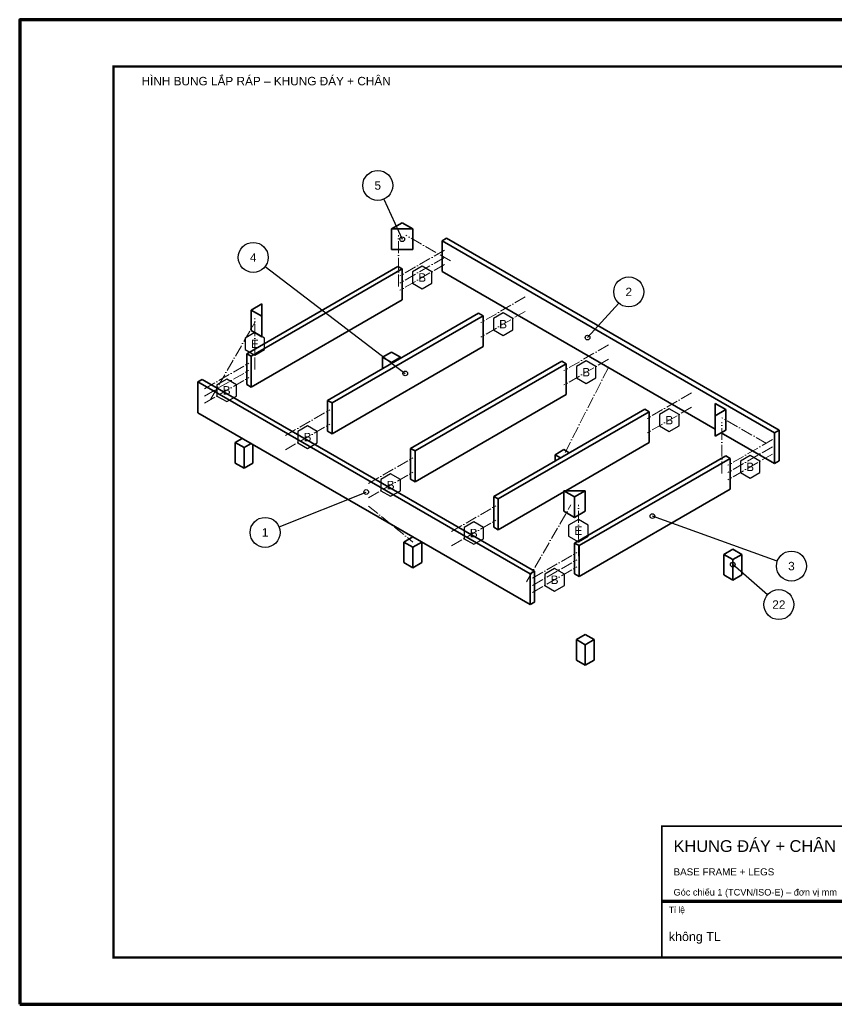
# Model space of a CAD drawing. Header units: millimetres. Extents: x 0 to 2970, y 0 to 2100.
# Tile 1 of 2: x 0 to 1738, y 0 to 2100. Entities that reach past the tile are written whole.
import ezdxf
from ezdxf.enums import TextEntityAlignment as Align

# ---------------------------------------------------------------- set-up
doc = ezdxf.new("R2010")
doc.units = ezdxf.units.MM
doc.header["$LTSCALE"] = 10
doc.linetypes.add('DASHDOT', pattern=[3.556, 2.54, -0.508, 0, -0.508])
for name, color, linetype, lineweight in [('0-KHUNG-BANVE', 7, 'CONTINUOUS', 70), ('10-PHU-KIEN', 1, 'CONTINUOUS', 25), ('4-DUONG-BUNG', 4, 'DASHDOT', 18), ('5-SO-VI-TRI', 7, 'CONTINUOUS', 25), ('6-CHU', 7, 'CONTINUOUS', 25), ('M-M1-BASE_FRAME', 5, 'CONTINUOUS', 35), ('M-M6-LEGS', 30, 'CONTINUOUS', 35)]:
    doc.layers.add(name, color=color, linetype=linetype, lineweight=lineweight)
doc.styles.add('VN', font='arial.ttf')

msp = doc.modelspace()

# ---------------------------------------------------------------- linework, layer by layer
at = {"layer": '0-KHUNG-BANVE'}
msp.add_line((1370, 220), (2870, 220), dxfattribs=at)
msp.add_lwpolyline([(0, 0), (2970, 0), (2970, 2100), (0, 2100)], close=True, dxfattribs=at)
for points, const_width in [([(200, 100), (2870, 100), (2870, 2000), (200, 2000)], 5), ([(1370, 100), (2870, 100), (2870, 380), (1370, 380)], 4)]:
    msp.add_lwpolyline(points, close=True, dxfattribs=dict(at, const_width=const_width))
at = {"layer": '10-PHU-KIEN'}
for points in [[(879.531, 1562.22), (858.746, 1574.22), (837.962, 1562.22), (837.962, 1538.22), (858.746, 1526.22), (879.531, 1538.22)], [(1052.069, 1462.605), (1031.284, 1474.605), (1010.5, 1462.605), (1010.5, 1438.605), (1031.284, 1426.605), (1052.069, 1438.605)], [(522.509, 1420.68), (501.725, 1432.68), (480.94, 1420.68), (480.94, 1396.68), (501.725, 1384.68), (522.509, 1396.68)], [(1229.347, 1360.254), (1208.563, 1372.254), (1187.778, 1360.254), (1187.778, 1336.254), (1208.563, 1324.254), (1229.347, 1336.254)], [(462.405, 1321.393), (441.621, 1333.393), (420.836, 1321.393), (420.836, 1297.393), (441.621, 1285.393), (462.405, 1297.393)], [(1406.626, 1257.902), (1385.841, 1269.902), (1365.056, 1257.902), (1365.056, 1233.902), (1385.841, 1221.902), (1406.626, 1233.902)], [(634.944, 1221.778), (614.159, 1233.778), (593.374, 1221.778), (593.374, 1197.778), (614.159, 1185.778), (634.944, 1197.778)], [(1579.164, 1158.287), (1558.379, 1170.287), (1537.595, 1158.287), (1537.595, 1134.287), (1558.379, 1122.287), (1579.164, 1134.287)], [(812.222, 1119.426), (791.437, 1131.426), (770.653, 1119.426), (770.653, 1095.426), (791.437, 1083.426), (812.222, 1095.426)], [(989.5, 1017.075), (968.716, 1029.075), (947.931, 1017.075), (947.931, 993.075), (968.716, 981.075), (989.5, 993.075)], [(1212.662, 1022.22), (1191.878, 1034.22), (1171.093, 1022.22), (1171.093, 998.22), (1191.878, 986.22), (1212.662, 998.22)], [(1162.038, 917.46), (1141.254, 929.46), (1120.469, 917.46), (1120.469, 893.46), (1141.254, 881.46), (1162.038, 893.46)]]:
    msp.add_lwpolyline(points, close=True, dxfattribs=at)
at = {"layer": '4-DUONG-BUNG'}
for p, q in [((808.122, 1530.845), (808.122, 1640.312)), ((918.85, 1585.578), (824.049, 1640.312)), ((906.147, 1608.238), (811.346, 1553.505)), ((906.147, 1592.913), (811.346, 1538.179)), ((906.147, 1577.587), (811.346, 1522.854)), ((1078.685, 1508.623), (983.884, 1453.89)), ((1078.685, 1477.972), (983.884, 1423.239)), ((406.924, 1290.017), (501.725, 1454.218)), ((501.725, 1353.946), (501.725, 1463.413)), ((1255.963, 1406.271), (1161.162, 1351.538)), ((394.22, 1312.677), (489.021, 1367.411)), ((1255.963, 1375.621), (1161.162, 1320.887)), ((394.22, 1297.352), (489.021, 1352.085)), ((1255.963, 1358.106), (1161.162, 1172.012)), ((394.22, 1282.026), (489.021, 1336.76)), ((1433.242, 1303.92), (1338.44, 1249.186)), ((566.758, 1213.062), (661.56, 1267.796)), ((1433.242, 1273.269), (1338.44, 1218.535)), ((1593.076, 1196.314), (1498.275, 1251.047)), ((1498.275, 1132.385), (1498.275, 1241.852)), ((566.758, 1182.411), (661.56, 1237.145)), ((1605.78, 1204.305), (1510.979, 1149.571)), ((1605.78, 1188.979), (1510.979, 1134.246)), ((744.037, 1110.71), (838.838, 1165.444)), ((1605.78, 1173.654), (1510.979, 1118.92)), ((744.037, 1080.06), (838.838, 1134.793)), ((744.037, 1062.545), (838.838, 985.918)), ((921.315, 1008.359), (1016.116, 1063.092)), ((1081.15, 900.753), (1175.951, 1064.953)), ((1191.878, 955.486), (1191.878, 1064.953)), ((921.315, 977.708), (1016.116, 1032.441)), ((1093.853, 908.744), (1188.654, 963.477)), ((1093.853, 893.418), (1188.654, 948.152)), ((1093.853, 878.093), (1188.654, 932.826))]:
    msp.add_line(p, q, dxfattribs=at)
at = {"layer": '5-SO-VI-TRI'}
for p, q in [((777.229, 1717.289), (816.086, 1631.773)), ((523.673, 1573.579), (822.722, 1345.517)), ((1277.932, 1495.624), (1211.407, 1422.144)), ((553.369, 1018.352), (739.297, 1092.648)), ((1616.373, 945.45), (1349.817, 1041.199)), ((1595.419, 873.505), (1521.407, 937.752))]:
    msp.add_line(p, q, dxfattribs=at)
for centre, radius in [((763.991, 1746.422), 32), ((498.228, 1592.985), 32), ((816.086, 1631.773), 5), ((1299.41, 1519.346), 32), ((1211.407, 1422.144), 5), ((822.722, 1345.517), 5), ((739.297, 1092.648), 5), ((523.654, 1006.478), 32), ((1349.817, 1041.199), 5), ((1646.489, 934.633), 32), ((1521.407, 937.752), 5), ((1619.585, 852.528), 32)]:
    msp.add_circle(centre, radius, dxfattribs=at)
at = {"layer": 'M-M1-BASE_FRAME'}
for p, q in [((793.333, 1653.667), (816.086, 1666.803)), ((838.838, 1653.667), (816.086, 1666.803)), ((793.333, 1653.667), (838.838, 1653.667)), ((793.333, 1609.88), (793.333, 1653.667)), ((838.838, 1609.88), (838.838, 1653.667)), ((901.407, 1628.489), (910.887, 1633.963)), ((901.407, 1562.809), (901.407, 1628.489)), ((1610.52, 1219.083), (901.407, 1628.489)), ((1620, 1224.556), (910.887, 1633.963)), ((793.333, 1609.88), (838.838, 1609.88)), ((806.606, 1573.756), (484.281, 1387.662)), ((816.086, 1568.283), (493.761, 1382.189)), ((806.606, 1573.756), (816.086, 1568.283)), ((816.086, 1502.602), (816.086, 1568.283)), ((901.407, 1562.809), (1483.486, 1226.745)), ((493.761, 1316.508), (816.086, 1502.602)), ((493.761, 1480.709), (516.514, 1493.845)), ((516.514, 1467.573), (516.514, 1493.845)), ((493.761, 1480.709), (516.514, 1467.573)), ((493.761, 1436.922), (493.761, 1480.709)), ((979.144, 1474.141), (656.82, 1288.047)), ((979.144, 1474.141), (988.624, 1468.668)), ((516.514, 1423.786), (516.514, 1467.573)), ((988.624, 1468.668), (666.3, 1282.574)), ((988.624, 1402.987), (988.624, 1468.668)), ((493.761, 1436.922), (516.514, 1423.786)), ((484.281, 1387.662), (493.761, 1382.189)), ((484.281, 1321.982), (484.281, 1387.662)), ((666.3, 1216.893), (988.624, 1402.987)), ((493.761, 1316.508), (493.761, 1382.189)), ((1156.422, 1371.789), (834.098, 1185.695)), ((1165.902, 1366.316), (843.578, 1180.222)), ((1156.422, 1371.789), (1165.902, 1366.316)), ((1165.902, 1300.636), (1165.902, 1366.316)), ((380, 1327.455), (389.48, 1332.928)), ((380, 1261.775), (380, 1327.455)), ((1089.113, 918.048), (380, 1327.455)), ((1098.593, 923.522), (389.48, 1332.928)), ((484.281, 1321.982), (493.761, 1316.508)), ((656.82, 1288.047), (666.3, 1282.574)), ((656.82, 1222.367), (656.82, 1288.047)), ((666.3, 1216.893), (666.3, 1282.574)), ((843.578, 1114.542), (1165.902, 1300.636)), ((1506.239, 1268.343), (1483.486, 1281.479)), ((1483.486, 1281.479), (1483.486, 1255.207)), ((380, 1261.775), (1089.113, 852.368)), ((1333.7, 1269.438), (1011.376, 1083.344)), ((1343.18, 1263.964), (1020.856, 1077.87)), ((1333.7, 1269.438), (1343.18, 1263.964)), ((1343.18, 1198.284), (1343.18, 1263.964)), ((1506.239, 1268.343), (1483.486, 1255.207)), ((1506.239, 1224.556), (1506.239, 1268.343)), ((1483.486, 1211.42), (1483.486, 1255.207)), ((656.82, 1222.367), (666.3, 1216.893)), ((1506.239, 1224.556), (1483.486, 1211.42)), ((1496.758, 1219.083), (1610.52, 1153.403)), ((1610.52, 1219.083), (1620, 1224.556)), ((1610.52, 1153.403), (1610.52, 1219.083)), ((1620, 1158.876), (1620, 1224.556)), ((1164.954, 1095.385), (1343.18, 1198.284)), ((834.098, 1185.695), (843.578, 1180.222)), ((834.098, 1120.015), (834.098, 1185.695)), ((843.578, 1114.542), (843.578, 1180.222)), ((1506.239, 1169.823), (1183.914, 983.729)), ((1515.719, 1164.349), (1193.394, 978.255)), ((1506.239, 1169.823), (1515.719, 1164.349)), ((1515.719, 1098.669), (1515.719, 1164.349)), ((1610.52, 1153.403), (1620, 1158.876)), ((834.098, 1120.015), (843.578, 1114.542)), ((1020.856, 1012.19), (1161.162, 1093.196)), ((1206.667, 1095.385), (1161.162, 1095.385)), ((1161.162, 1051.598), (1161.162, 1095.385)), ((1161.162, 1095.385), (1183.914, 1082.249)), ((1206.667, 1095.385), (1183.914, 1082.249)), ((1193.394, 912.575), (1515.719, 1098.669)), ((1206.667, 1051.598), (1206.667, 1095.385)), ((1011.376, 1083.344), (1020.856, 1077.87)), ((1011.376, 1017.663), (1011.376, 1083.344)), ((1020.856, 1012.19), (1020.856, 1077.87)), ((1183.914, 1038.462), (1183.914, 1082.249)), ((1161.162, 1051.598), (1183.914, 1038.462)), ((1206.667, 1051.598), (1183.914, 1038.462)), ((1011.376, 1017.663), (1020.856, 1012.19)), ((1183.914, 983.729), (1193.394, 978.255)), ((1183.914, 918.048), (1183.914, 983.729)), ((1193.394, 912.575), (1193.394, 978.255)), ((1089.113, 918.048), (1098.593, 923.522)), ((1089.113, 852.368), (1089.113, 918.048)), ((1098.593, 857.842), (1098.593, 923.522)), ((1183.914, 918.048), (1193.394, 912.575)), ((1089.113, 852.368), (1098.593, 857.842))]:
    msp.add_line(p, q, dxfattribs=at)
at = {"layer": 'M-M6-LEGS'}
for p, q in [((774.373, 1379.999), (793.333, 1390.946)), ((812.294, 1379.999), (793.333, 1390.946)), ((774.373, 1355.917), (774.373, 1379.999)), ((793.333, 1369.053), (774.373, 1379.999)), ((793.333, 1369.053), (812.294, 1379.999)), ((793.333, 1366.863), (793.333, 1369.053)), ((812.294, 1377.81), (812.294, 1379.999)), ((459.633, 1198.284), (474.801, 1207.041)), ((459.633, 1154.497), (459.633, 1198.284)), ((478.593, 1187.337), (459.633, 1198.284)), ((478.593, 1187.337), (493.761, 1196.095)), ((478.593, 1143.55), (478.593, 1187.337)), ((497.554, 1154.497), (497.554, 1193.905)), ((1142.202, 1172.012), (1161.162, 1182.959)), ((1172.538, 1176.391), (1161.162, 1182.959)), ((1142.202, 1158.876), (1142.202, 1172.012)), ((1153.578, 1165.444), (1142.202, 1172.012)), ((459.633, 1154.497), (478.593, 1143.55)), ((478.593, 1143.55), (497.554, 1154.497)), ((819.878, 985.918), (838.838, 996.865)), ((819.878, 942.131), (819.878, 985.918)), ((838.838, 974.971), (819.878, 985.918)), ((838.838, 974.971), (857.798, 985.918)), ((838.838, 931.184), (838.838, 974.971)), ((857.798, 942.131), (857.798, 985.918)), ((1502.446, 959.646), (1521.407, 970.593)), ((1540.367, 959.646), (1521.407, 970.593)), ((1502.446, 915.859), (1502.446, 959.646)), ((1521.407, 948.699), (1502.446, 959.646)), ((1521.407, 948.699), (1540.367, 959.646)), ((1521.407, 904.912), (1521.407, 948.699)), ((1540.367, 915.859), (1540.367, 959.646)), ((819.878, 942.131), (838.838, 931.184)), ((838.838, 931.184), (857.798, 942.131)), ((1502.446, 915.859), (1521.407, 904.912)), ((1521.407, 904.912), (1540.367, 915.859)), ((1187.706, 777.931), (1206.667, 788.877)), ((1187.706, 734.144), (1187.706, 777.931)), ((1206.667, 766.984), (1187.706, 777.931)), ((1225.627, 777.931), (1206.667, 788.877)), ((1206.667, 766.984), (1225.627, 777.931)), ((1225.627, 734.144), (1225.627, 777.931)), ((1206.667, 723.197), (1206.667, 766.984)), ((1187.706, 734.144), (1206.667, 723.197)), ((1206.667, 723.197), (1225.627, 734.144))]:
    msp.add_line(p, q, dxfattribs=at)

# ---------------------------------------------------------------- texts
at = {"layer": '10-PHU-KIEN', "style": 'VN'}
for s, p in [('B', (858.746, 1550.22)), ('B', (1031.284, 1450.605)), ('E', (501.725, 1408.68)), ('B', (1208.563, 1348.254)), ('B', (441.621, 1309.393)), ('B', (1385.841, 1245.902)), ('B', (614.159, 1209.778)), ('B', (1558.379, 1146.287)), ('B', (791.437, 1107.426)), ('B', (968.716, 1005.075)), ('E', (1191.878, 1010.22)), ('B', (1141.254, 905.46))]:
    msp.add_text(s, height=18, dxfattribs=at).set_placement(p, align=Align.MIDDLE_CENTER)
at = {"layer": '5-SO-VI-TRI', "style": 'VN'}
for s, p in [('5', (763.991, 1746.422)), ('4', (498.228, 1592.985)), ('2', (1299.41, 1519.346)), ('1', (523.654, 1006.478)), ('3', (1646.489, 934.633)), ('22', (1619.585, 852.528))]:
    msp.add_text(s, height=18, dxfattribs=at).set_placement(p, align=Align.MIDDLE_CENTER)
at = {"layer": '6-CHU', "style": 'VN'}
for s, height, p in [('HÌNH BUNG LẮP RÁP – KHUNG ĐÁY + CHÂN', 18, (260, 1960)), ('KHUNG ĐÁY + CHÂN', 25, (1395, 325)), ('BASE FRAME + LEGS', 15, (1395, 275)), ('Góc chiếu 1 (TCVN/ISO-E) – đơn vị mm', 14, (1395, 232)), ('Tỉ lệ', 13, (1385, 195)), ('không TL', 19, (1385, 135))]:
    msp.add_text(s, height=height, dxfattribs=at).set_placement(p)

doc.saveas('drawing.dxf')
